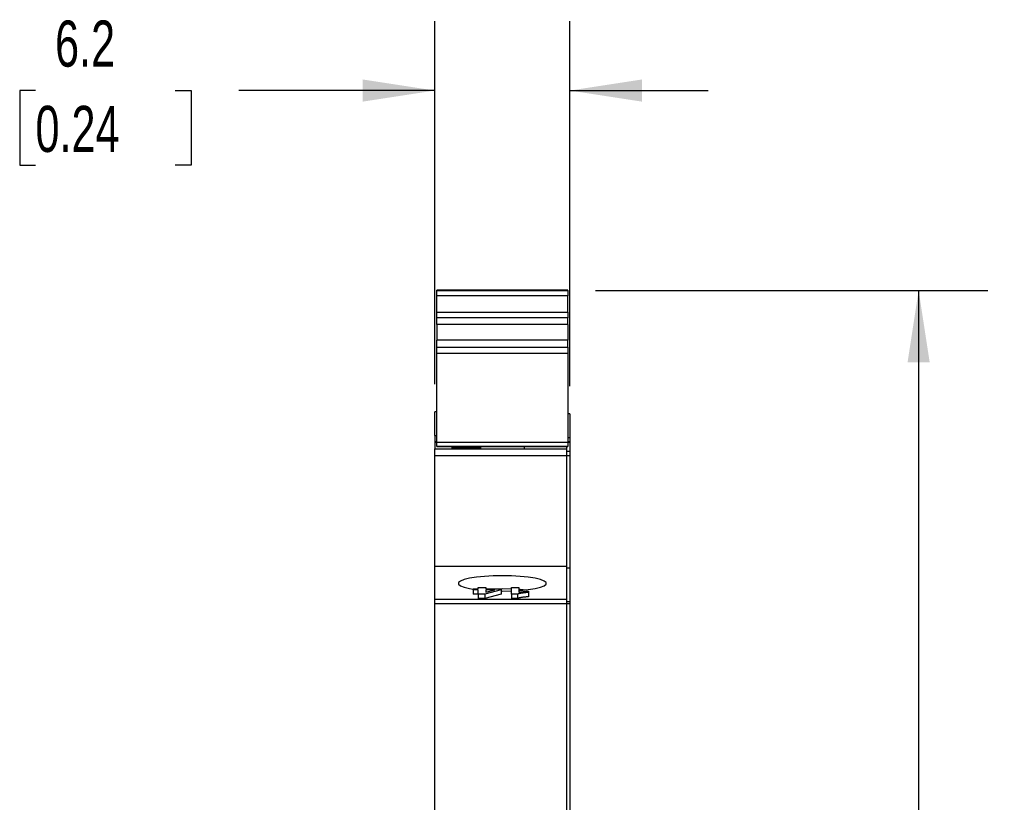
# Model space of a CAD drawing. Header units: millimetres. Extents: x 6 to 273, y 6 to 210.
# Tile 3 of 4: x 143 to 188, y 107 to 143. Entities that reach past the tile are written whole.
import ezdxf

# ---------------------------------------------------------------- set-up
doc = ezdxf.new("R2010")
doc.units = ezdxf.units.MM
doc.linetypes.add('SLD-Solid', pattern=[0])
doc.layers.add('DIMENSIONS', color=140, linetype='SLD-Solid', lineweight=25)
doc.styles.add('SLDTEXTSTYLE0', font='TXT', dxfattribs={"width": 0.7})
doc.dimstyles.new('SLDDIMSTYLE0', dxfattribs={"dimtxt": 2.158008, "dimasz": 3.302, "dimexe": 0, "dimexo": 0.0625, "dimgap": 0.539502, "dimtad": 0, "dimtih": 1, "dimtoh": 1, "dimdec": 1, "dimrnd": 1e-09, "dimzin": 12, "dimdsep": 46, "dimtxsty": 'SLDTEXTSTYLE0', "dimsah": 1, "dimcen": 0.09, "dimadec": 0, "dimazin": 3, "dimtfac": 1, "dimtdec": 1, "dimtofl": 0, "dimtmove": 0, "dimatfit": 3, "dimfxl": 0, "dimfrac": 2, "dimtolj": 1, "dimtzin": 12, "dimarcsym": 0})
doc.dimstyles.new('SLDDIMSTYLE1', dxfattribs={"dimtxt": 2.158008, "dimasz": 3.302, "dimexe": 0, "dimexo": 0.0625, "dimgap": 0.539502, "dimtad": 0, "dimtih": 1, "dimtoh": 1, "dimdec": 1, "dimrnd": 1e-09, "dimzin": 12, "dimdsep": 46, "dimtxsty": 'SLDTEXTSTYLE0', "dimsah": 1, "dimcen": 0.09, "dimadec": 0, "dimazin": 3, "dimtfac": 1, "dimtdec": 1, "dimtmove": 0, "dimatfit": 0, "dimfxl": 0, "dimfrac": 2, "dimtolj": 1, "dimtzin": 12, "dimarcsym": 0})

# ---------------------------------------------------------------- blocks, each defined once
blk = doc.blocks.new('_D_2')
at = {"layer": 'DIMENSIONS'}
for p, q in [((169.616, 130.662), (187.621, 130.662)), ((184.446, 130.662), (184.446, 96.809)), ((181.24, 92.896), (180.515, 92.896)), ((180.515, 92.896), (180.515, 89.466)), ((187.652, 92.896), (188.377, 92.896)), ((188.377, 92.896), (188.377, 89.466)), ((180.515, 89.466), (181.24, 89.466)), ((188.377, 89.466), (187.652, 89.466)), ((184.446, 45.274), (184.446, 88.983)), ((169.566, 45.274), (187.621, 45.274))]:
    blk.add_line(p, q, dxfattribs=at)
for points in [[(184.446, 130.662), (183.938, 127.36), (184.954, 127.36)], [(184.446, 45.274), (184.954, 48.576), (183.938, 48.576)]]:
    blk.add_solid(points, dxfattribs=at)
at = {"layer": 'DIMENSIONS', "char_height": 2.1167, "attachment_point": 1, "style": 'SLDTEXTSTYLE0'}
for s, insert in [('85.4', (181.24, 96.108)), ('3.36', (181.24, 92.195))]:
    blk.add_mtext(s, dxfattribs=dict(at, insert=insert))
blk = doc.blocks.new('_D_3')
at = {"layer": 'DIMENSIONS'}
for p, q in [((162.246, 126.37), (162.246, 143.005)), ((168.446, 126.27), (168.446, 143.005)), ((143.928, 139.83), (143.203, 139.83)), ((143.203, 139.83), (143.203, 136.401)), ((150.341, 139.83), (151.065, 139.83)), ((151.065, 139.83), (151.065, 136.401)), ((162.246, 139.83), (153.265, 139.83)), ((168.446, 139.83), (174.796, 139.83)), ((143.203, 136.401), (143.928, 136.401)), ((151.065, 136.401), (150.341, 136.401))]:
    blk.add_line(p, q, dxfattribs=at)
for points in [[(162.246, 139.83), (158.944, 140.338), (158.944, 139.322)], [(168.446, 139.83), (171.748, 139.322), (171.748, 140.338)]]:
    blk.add_solid(points, dxfattribs=at)
at = {"layer": 'DIMENSIONS', "char_height": 2.1167, "attachment_point": 1, "style": 'SLDTEXTSTYLE0'}
for s, insert in [('6.2', (144.826, 143.042)), ('0.24', (143.928, 139.129))]:
    blk.add_mtext(s, dxfattribs=dict(at, insert=insert))

msp = doc.modelspace()

# ---------------------------------------------------------------- linework, layer by layer
for p, q in [((168.346, 130.68), (162.346, 130.68)), ((162.346, 130.677), (162.346, 130.68)), ((168.346, 130.677), (162.346, 130.677)), ((162.346, 130.662), (162.346, 130.677)), ((162.346, 130.662), (168.346, 130.662)), ((162.346, 130.422), (162.346, 130.662)), ((168.346, 130.68), (168.346, 130.677)), ((168.346, 130.662), (168.346, 130.677)), ((168.346, 130.662), (168.346, 130.422)), ((168.346, 130.422), (162.346, 130.422)), ((162.346, 129.669), (162.346, 130.422)), ((168.346, 129.669), (168.346, 130.422)), ((162.346, 129.669), (168.346, 129.669)), ((162.346, 129.41), (162.346, 129.669)), ((168.346, 129.669), (168.346, 129.41)), ((168.346, 129.41), (162.346, 129.41)), ((162.346, 129.103), (162.346, 129.41)), ((168.346, 129.103), (168.346, 129.41)), ((168.346, 129.103), (162.346, 129.103)), ((162.346, 129.103), (162.346, 128.385)), ((168.346, 129.103), (168.346, 128.385)), ((168.346, 128.385), (162.346, 128.385)), ((162.346, 128.063), (162.346, 128.385)), ((168.346, 128.063), (168.346, 128.385)), ((162.346, 127.766), (162.346, 128.063)), ((162.346, 128.063), (168.346, 128.063)), ((168.346, 128.063), (168.346, 127.766)), ((162.346, 123.703), (162.346, 127.766)), ((168.346, 127.766), (162.346, 127.766)), ((168.346, 127.766), (168.346, 123.703)), ((162.346, 125.1), (162.246, 125.1)), ((162.246, 124.017), (162.246, 125.1)), ((168.446, 125), (168.346, 125)), ((168.446, 125), (168.446, 123.923)), ((162.246, 124.017), (162.246, 123.735)), ((162.246, 124.017), (162.346, 124.017)), ((168.346, 123.923), (168.446, 123.923)), ((168.446, 123.923), (168.446, 123.735)), ((162.246, 123.735), (162.246, 123.699)), ((162.246, 123.735), (162.346, 123.735)), ((162.246, 123.699), (162.246, 123.399)), ((162.246, 123.699), (162.346, 123.699)), ((162.246, 123.399), (168.296, 123.399)), ((162.246, 123.099), (162.246, 123.399)), ((162.246, 123.399), (163.046, 123.399)), ((162.346, 123.703), (168.346, 123.703)), ((162.346, 123.503), (162.346, 123.703)), ((162.346, 123.503), (168.346, 123.503)), ((168.346, 123.503), (162.346, 123.503)), ((162.346, 123.503), (162.346, 123.503)), ((163.046, 123.464), (164.346, 123.464)), ((163.046, 123.399), (163.046, 123.464)), ((164.346, 123.503), (164.346, 123.464)), ((164.346, 123.464), (164.346, 123.399)), ((166.346, 123.503), (166.346, 123.399)), ((166.346, 123.399), (168.296, 123.399)), ((168.296, 123.503), (168.296, 123.399)), ((168.296, 123.399), (168.296, 123.099)), ((168.346, 123.735), (168.446, 123.735)), ((168.346, 123.703), (168.346, 123.503)), ((168.346, 123.699), (168.446, 123.699)), ((168.346, 123.503), (168.346, 123.503)), ((168.446, 123.735), (168.446, 123.699)), ((168.446, 123.699), (168.446, 123.299)), ((162.246, 123.099), (168.296, 123.099)), ((162.246, 118.003), (162.246, 123.099)), ((168.296, 123.299), (168.446, 123.299)), ((168.296, 123.299), (168.446, 123.299)), ((168.296, 123.099), (168.296, 118.021)), ((168.296, 123.099), (168.446, 123.099)), ((168.446, 123.299), (168.446, 123.099)), ((168.446, 123.099), (168.446, 117.937)), ((163.046, 118.003), (162.246, 118.003)), ((162.246, 116.498), (162.246, 118.003)), ((163.046, 118.003), (163.046, 118.021)), ((163.046, 118.021), (168.296, 118.021)), ((168.296, 118.021), (168.296, 116.498)), ((168.296, 117.937), (168.446, 117.937)), ((168.446, 117.937), (168.446, 116.4)), ((164.238, 116.978), (164.238, 117.042)), ((164.238, 117.042), (164.584, 117.042)), ((164.584, 117.042), (164.584, 116.978)), ((165.761, 117.042), (166.107, 117.042)), ((165.761, 116.73), (165.761, 117.042)), ((166.107, 117.042), (166.107, 116.82)), ((164.007, 116.926), (164.007, 116.978)), ((164.007, 116.978), (164.238, 116.978)), ((164.238, 116.926), (164.007, 116.926)), ((164.007, 116.926), (164.007, 116.729)), ((164.238, 116.729), (164.007, 116.729)), ((164.238, 116.734), (164.238, 116.926)), ((164.539, 116.734), (164.238, 116.734)), ((164.238, 116.734), (164.238, 116.537)), ((165.3, 116.926), (164.539, 116.734)), ((164.539, 116.734), (164.539, 116.537)), ((165.3, 116.729), (164.539, 116.537)), ((164.584, 116.978), (165.3, 116.978)), ((164.584, 116.926), (164.584, 116.822)), ((164.584, 116.822), (164.996, 116.926)), ((164.996, 116.926), (164.584, 116.926)), ((165.3, 116.978), (165.3, 116.926)), ((165.3, 116.926), (165.3, 116.729)), ((165.346, 116.986), (165.761, 116.979)), ((166.039, 116.73), (165.761, 116.73)), ((165.761, 116.73), (165.761, 116.533)), ((166.039, 116.73), (166.039, 116.533)), ((166.546, 116.87), (166.546, 116.81)), ((166.546, 116.81), (166.546, 116.613)), ((162.246, 116.498), (168.296, 116.498)), ((162.246, 116.301), (162.246, 116.498)), ((162.246, 116.301), (168.296, 116.301)), ((162.246, 105.533), (162.246, 116.301)), ((164.539, 116.537), (164.238, 116.537)), ((166.039, 116.533), (165.761, 116.533)), ((168.296, 116.498), (168.296, 116.301)), ((168.296, 116.4), (168.446, 116.4)), ((168.296, 116.301), (168.296, 105.533)), ((168.296, 116.301), (168.446, 116.301)), ((168.446, 116.4), (168.446, 116.301)), ((168.446, 116.301), (168.446, 105.542))]:
    msp.add_line(p, q)
at = {"flags": 128}
for points in [[(165.346, 117.577), (164.925, 117.569), (164.522, 117.546), (164.156, 117.51), (163.841, 117.461), (163.592, 117.401), (163.42, 117.334), (163.332, 117.262), (163.332, 117.188), (163.42, 117.117), (163.592, 117.049), (163.841, 116.99), (164.007, 116.961)], [(166.107, 116.899), (166.17, 116.904), (166.536, 116.941), (166.851, 116.99), (167.1, 117.049), (167.272, 117.117), (167.36, 117.188), (167.36, 117.262), (167.272, 117.334), (167.1, 117.401), (166.851, 117.461), (166.536, 117.51), (166.17, 117.546), (165.767, 117.569), (165.346, 117.577)], [(164.921, 116.978), (164.925, 116.978), (165.346, 116.986)], [(165.3, 116.874), (165.346, 116.874), (165.761, 116.881)], [(166.107, 116.96), (166.17, 116.956), (166.444, 116.93)]]:
    msp.add_lwpolyline(points, dxfattribs=at)
for points, knots in [([(166.546, 116.81), (166.523, 116.808), (166.475, 116.805), (166.403, 116.799), (166.329, 116.79), (166.266, 116.782), (166.217, 116.775), (166.182, 116.769), (166.15, 116.763), (166.122, 116.757), (166.097, 116.75), (166.074, 116.744), (166.054, 116.737), (166.044, 116.732), (166.039, 116.73)], [0, 0, 0, 0, 0.104468, 0.218644, 0.343272, 0.47968, 0.54956, 0.61744, 0.683548, 0.748608, 0.812184, 0.874875, 0.937432, 1, 1, 1, 1]), ([(166.546, 116.613), (166.523, 116.611), (166.475, 116.608), (166.403, 116.602), (166.329, 116.593), (166.266, 116.585), (166.217, 116.578), (166.182, 116.572), (166.15, 116.566), (166.122, 116.56), (166.097, 116.553), (166.074, 116.547), (166.054, 116.54), (166.044, 116.535), (166.039, 116.533)], [0, 0, 0, 0, 0.104468, 0.218644, 0.343272, 0.47968, 0.54956, 0.61744, 0.683548, 0.748608, 0.812184, 0.874875, 0.937432, 1, 1, 1, 1]), ([(166.107, 116.82), (166.123, 116.823), (166.154, 116.828), (166.204, 116.836), (166.256, 116.843), (166.31, 116.849), (166.366, 116.855), (166.424, 116.861), (166.484, 116.866), (166.525, 116.869), (166.546, 116.87)], [0, 0, 0, 0, 0.126576, 0.251944, 0.376416, 0.50009, 0.624182, 0.748738, 0.873864, 1, 1, 1, 1])]:
    msp.add_open_spline(points, degree=3, knots=knots)

# ---------------------------------------------------------------- dimensions: what is measured, and where the dimension line sits
at = {"layer": 'DIMENSIONS'}
dim = msp.add_linear_dim(base=(162.246, 139.83), p1=(168.446, 125), p2=(162.246, 125.1), dimstyle='SLDDIMSTYLE1', dxfattribs=at)
dim.commit()
dim.dimension.update_dxf_attribs({"geometry": '_D_3', "text_midpoint": (147.134, 139.83), "dimtype": 160})
dim = msp.add_linear_dim(base=(184.446, 45.274), p1=(168.346, 130.662), p2=(168.296, 45.274), angle=90, dimstyle='SLDDIMSTYLE0', dxfattribs=at)
dim.commit()
dim.dimension.update_dxf_attribs({"geometry": '_D_2', "text_midpoint": (184.446, 92.896), "dimtype": 160})

doc.saveas('drawing.dxf')
